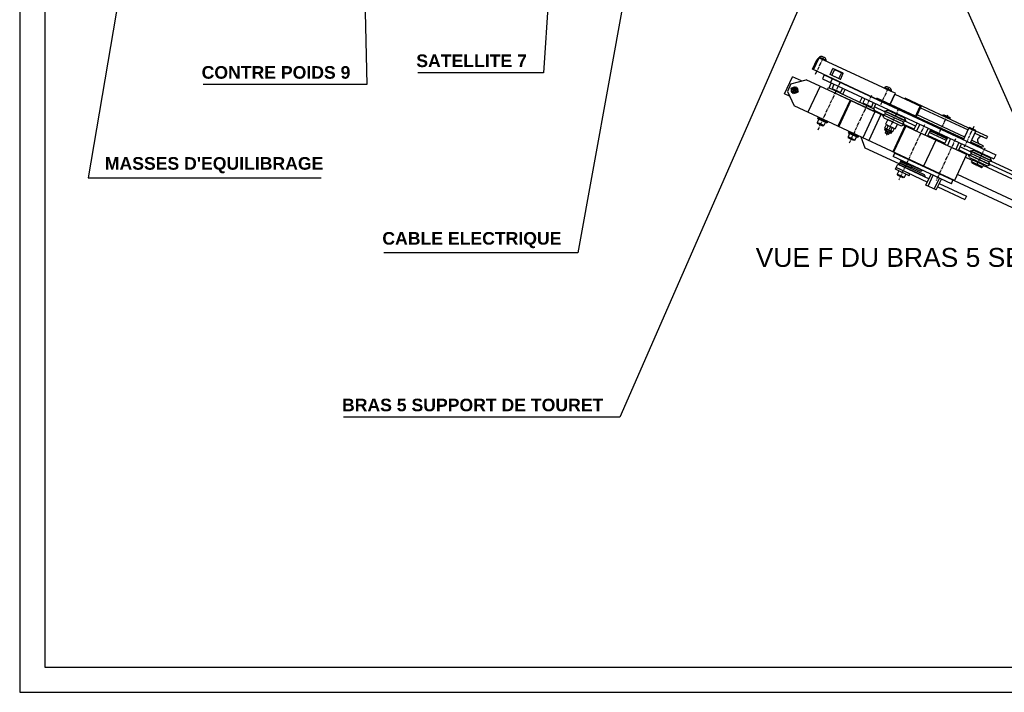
# Model space of a CAD drawing. Extents: x -321 to 3039, y 0 to 2376.
# Tile 1 of 25: x -321 to 1241, y 0 to 1067. Entities that reach past the tile are written whole.
import ezdxf

# ---------------------------------------------------------------- set-up
doc = ezdxf.new("R2010")
doc.units = 0
doc.header["$LTSCALE"] = 4
doc.header["$MEASUREMENT"] = 0
doc.linetypes.add('CENTER', pattern=[2, 1.25, -0.25, 0.25, -0.25])
for name, color, linetype in [('0000PLEIN', 7, 'CONTINUOUS'), ('AXES', 5, 'CENTER'), ('FINS', 5, 'CONTINUOUS'), ('MERGE', 7, 'CONTINUOUS')]:
    doc.layers.add(name, color=color, linetype=linetype)
doc.styles.add('ROMANS', font='romans.shx')
doc.styles.add('STYLE2', font='ARIAL.TTF', dxfattribs={"height": 40})
doc.dimstyles.new('STANDARD5', dxfattribs={"dimscale": 5, "dimtxt": 3.5, "dimasz": 3.5, "dimexe": 1.75, "dimexo": 1.75, "dimgap": 1.75, "dimtad": 1, "dimtxsty": 'ROMANS', "dimcen": 8.75, "dimclrt": 4, "dimazin": 3, "dimtp": 0.005, "dimtm": 0.005, "dimtfac": 1, "dimtofl": 0, "dimtmove": 0, "dimatfit": 3, "dimtolj": 1})

msp = doc.modelspace()

# ---------------------------------------------------------------- hatches: boundary and pattern name
at = {"layer": '0000PLEIN', "linetype": 'CONTINUOUS'}
for points in [[(1068.1, 950.5), (1067.3, 948.9), (1068.9, 948.1)], [(1098.4, 915.2), (1100, 914.4), (1100.8, 916)], [(1101.7, 913.6), (1100, 914.4), (1099.3, 912.8)]]:
    msp.add_hatch(color=256, dxfattribs=at).paths.add_polyline_path(points)

# ---------------------------------------------------------------- linework, layer by layer
for p, q in [((936.7, 988.6), (943.8, 1003.8)), ((938.3, 987.8), (947.2, 1006.9)), ((946.9, 1007), (947.3, 1007.9)), ((958.4, 1001.7), (946.9, 1007)), ((947.2, 1006.9), (1068.1, 950.5)), ((958.8, 1002.5), (947.3, 1007.9)), ((956.8, 1006.6), (951.8, 1009)), ((958.4, 1001.7), (958.8, 1002.5)), ((1099.3, 912.8), (936.7, 988.6)), ((964.6, 980.2), (969.1, 990)), ((971.6, 988.2), (967.6, 979.5)), ((985.5, 982.4), (969.1, 990)), ((971.6, 988.2), (985.2, 981.9)), ((892.4, 949.7), (905.1, 976.9)), ((902.5, 965.5), (926.7, 972)), ((919.5, 970.1), (905.1, 976.9)), ((1048.7, 915.2), (926.7, 972)), ((955.4, 979.9), (952.4, 973.3)), ((952.4, 973.3), (1224.3, 846.5)), ((955.4, 979.9), (1227.3, 853.1)), ((980.9, 972.6), (964.6, 980.2)), ((965.4, 967.2), (968.5, 973.8)), ((967.6, 979.5), (981.2, 973.2)), ((982.5, 983.1), (978.4, 974.4)), ((980.9, 972.6), (985.5, 982.4)), ((902.5, 965.5), (896.9, 953.5)), ((896.9, 953.5), (907.5, 930.7)), ((914.2, 952.7), (902.4, 958.2)), ((905.6, 949.6), (911.1, 961.4)), ((948.7, 961.8), (929.4, 920.5)), ((960.4, 956.4), (961.9, 959.6)), ((960.4, 956.4), (1033.2, 922.4)), ((961.9, 959.6), (1034.8, 925.6)), ((963, 959.1), (966.5, 966.7)), ((970.7, 964.8), (967.7, 958.2)), ((967.7, 958.2), (981, 952)), ((984.1, 958.6), (981, 952)), ((984.7, 949), (988.3, 956.6)), ((1050.3, 958.8), (1050.7, 959.7)), ((1061.7, 953.5), (1050.3, 958.8)), ((1062.1, 954.3), (1050.7, 959.7)), ((1060.1, 958.4), (1055.1, 960.8)), ((1061.7, 953.5), (1062.1, 954.3)), ((900.4, 945.9), (892.4, 949.7)), ((996.2, 939.7), (976.9, 898.3)), ((997.6, 939), (978.4, 897.7)), ((1011.9, 936.3), (1015.5, 943.9)), ((1019.7, 941.9), (1016.6, 935.4)), ((1038, 941.3), (1038.8, 943)), ((1100, 914.4), (1038.8, 943)), ((1067.3, 948.9), (1060, 933.1)), ((1060, 933.1), (1067.3, 948.9)), ((1067.3, 948.9), (1109, 929.4)), ((1083.7, 942.6), (1083.2, 941.5)), ((1184.8, 895.4), (1083.7, 942.6)), ((1161.8, 812.1), (907.5, 930.7)), ((1016.6, 935.4), (1030, 929.2)), ((1029.3, 928.2), (1033.7, 926.2)), ((1033, 935.7), (1030, 929.2)), ((1033.2, 922.4), (1034.8, 925.6)), ((1033.7, 926.2), (1037.2, 933.8)), ((1048.8, 916.5), (1033.7, 923.5)), ((1051.5, 921.1), (1034.9, 928.9)), ((1051.2, 922.1), (1051.3, 922.3)), ((1051.2, 922.1), (1084.6, 906.5)), ((1052.7, 917.9), (1051.2, 922.1)), ((1051.3, 922.3), (1055.5, 923.9)), ((1084.7, 906.8), (1051.3, 922.3)), ((1083.1, 911), (1055.5, 923.9)), ((1063.1, 921.7), (1062.5, 920.6)), ((1099.3, 912.8), (1107.4, 930.2)), ((1101.7, 913.6), (1109, 929.4)), ((1108.1, 927.5), (1183.4, 892.4)), ((946.6, 909.7), (944, 904.3)), ((945.2, 912.5), (944.4, 910.7)), ((944.4, 910.7), (959.6, 903.6)), ((945.2, 912.5), (960.4, 905.4)), ((946.3, 912), (946.5, 912.5)), ((957.4, 904.6), (946.6, 909.7)), ((959.3, 905.9), (959.6, 906.4)), ((1035.7, 921.2), (1016.4, 879.9)), ((1045.1, 916.8), (1025.8, 875.5)), ((1048.4, 916.1), (1048.5, 916.3)), ((1081.8, 900.5), (1048.4, 916.1)), ((1049.9, 911.8), (1048.4, 916.1)), ((1048.5, 916.3), (1052.7, 917.9)), ((1081.9, 900.7), (1048.5, 916.3)), ((1048.5, 916.3), (1048.5, 916.3)), ((1049.9, 911.8), (1077.5, 899)), ((1056, 909), (1052.3, 901.3)), ((1080.3, 905), (1052.7, 917.9)), ((1056, 909), (1061, 906.7)), ((1072.6, 917.3), (1076.6, 915.4)), ((1076.1, 914.3), (1076.6, 915.4)), ((1080.3, 905), (1084.6, 906.5)), ((1084.7, 906.8), (1083.1, 911)), ((1100.2, 898.4), (1083.6, 906.2)), ((1084.6, 906.5), (1084.7, 906.8)), ((1101.7, 913.6), (1099.3, 912.8)), ((1176.7, 878), (1099.8, 913.9)), ((1178.1, 881), (1102.8, 916.1)), ((1143.5, 914.7), (1144.3, 916.3)), ((1144.3, 916.3), (1145.1, 916.6)), ((1144.3, 916.3), (1155.1, 911.2)), ((1145.1, 916.6), (1154.9, 912)), ((1154.4, 909.6), (1155.1, 911.2)), ((1155.1, 911.2), (1154.9, 912)), ((954.9, 899.2), (944, 904.3)), ((944, 904.3), (944.6, 902.7)), ((953.3, 898.6), (944.6, 902.7)), ((954.9, 899.2), (953.3, 898.6)), ((957.4, 904.6), (954.9, 899.2)), ((960.4, 905.4), (959.6, 903.6)), ((1051.4, 892.4), (1052.2, 894.2)), ((1051.5, 895.7), (1053.6, 900)), ((1052.1, 894.8), (1051.5, 895.7)), ((1051.6, 893), (1054.6, 891.6)), ((1051.7, 891.6), (1060.9, 887.3)), ((1051.9, 893.5), (1054.9, 892.1)), ((1052.3, 901.3), (1067.9, 894)), ((1053.6, 890.8), (1052.4, 888.3)), ((1052.9, 894.4), (1062.3, 890)), ((1054.9, 892.1), (1054.6, 891.6)), ((1054.7, 894.2), (1056.7, 898.6)), ((1055.4, 899.8), (1064.8, 895.5)), ((1061, 891.3), (1063, 895.6)), ((1083.2, 899.1), (1063.9, 857.8)), ((1064.1, 889.8), (1066.1, 894.2)), ((1084.6, 898.4), (1065.4, 857.1)), ((1071.5, 901.8), (1067.9, 894)), ((1077.5, 899), (1081.8, 900.5)), ((1081.9, 900.7), (1080.3, 905)), ((1181.1, 853.5), (1080.8, 900.2)), ((1097.9, 893.6), (1081.8, 901.1)), ((1081.8, 900.5), (1081.9, 900.7)), ((1097.4, 892.5), (1102.5, 903.3)), ((1097.4, 892.5), (1119.2, 882.3)), ((1106.7, 901.4), (1101.6, 890.5)), ((1120, 895.2), (1114.9, 884.3)), ((1119.2, 882.3), (1124.2, 893.2)), ((1123, 890.5), (1125.1, 889.5)), ((1123.2, 891), (1150.4, 878.3)), ((1123.7, 892.1), (1150.9, 879.4)), ((1133.8, 896.7), (1134.3, 897.8)), ((1146.8, 890.6), (1147.4, 891.7)), ((1176.2, 876.9), (1184.8, 895.4)), ((1186.4, 896), (1184.8, 895.4)), ((1184.8, 895.4), (1195.7, 890.3)), ((1186.4, 896), (1195.1, 891.9)), ((1187.1, 871.8), (1195.7, 890.3)), ((1195.7, 890.3), (1195.1, 891.9)), ((1214.2, 881.7), (1195.7, 890.3)), ((995.5, 886.9), (993, 881.5)), ((993, 881.5), (993.5, 879.9)), ((1003.8, 876.4), (993, 881.5)), ((994.1, 889.6), (993.3, 887.9)), ((993.3, 887.9), (1008.6, 880.8)), ((1002.2, 875.8), (993.5, 879.9)), ((994.1, 889.6), (1009.4, 882.5)), ((995.2, 889.1), (995.5, 889.7)), ((995.2, 889.1), (1008.3, 883)), ((1006.4, 881.8), (995.5, 886.9)), ((1003.8, 876.4), (1002.2, 875.8)), ((1006.4, 881.8), (1003.8, 876.4)), ((1008.3, 883), (1008.5, 883.6)), ((1009.4, 882.5), (1008.6, 880.8)), ((1020.4, 863.5), (1014, 881.1)), ((1052.4, 888.3), (1057.9, 885.7)), ((1052.7, 887.5), (1052.4, 888.3)), ((1052.7, 887.5), (1057.1, 885.5)), ((1057.1, 885.5), (1057.9, 885.7)), ((1059, 888.2), (1057.9, 885.7)), ((1059.2, 890.1), (1059, 889.6)), ((1059, 889.6), (1062, 888.2)), ((1059.2, 890.1), (1062.2, 888.7)), ((1061.7, 887.6), (1062.5, 889.4)), ((1063, 889.7), (1064.1, 889.8)), ((1132.1, 876.3), (1112.9, 834.9)), ((1146.9, 870.7), (1119.7, 883.4)), ((1149.1, 875.6), (1121.9, 888.3)), ((1125.1, 889.5), (1125.9, 889.8)), ((1146.3, 869.6), (1151.4, 880.5)), ((1146.9, 879.3), (1146.6, 880.1)), ((1150.1, 877.8), (1146.9, 879.3)), ((1155.6, 878.6), (1150.6, 867.7)), ((1207.5, 867.3), (1189, 875.9)), ((1194.3, 887.3), (1212.8, 878.7)), ((1214.2, 881.7), (1212.8, 878.7)), ((1074.2, 838.4), (1020.4, 863.5)), ((1146.3, 869.6), (1168.1, 859.5)), ((1169, 872.3), (1163.9, 861.5)), ((1168.1, 859.5), (1173.2, 870.4)), ((1184.7, 853.1), (1168.6, 860.6)), ((1187.5, 857.7), (1170.9, 865.5)), ((1187.1, 858.7), (1187.2, 859)), ((1187.2, 859), (1191.5, 860.5)), ((1220.6, 843.4), (1187.2, 859)), ((1206.1, 864.3), (1187.6, 872.9)), ((1219.1, 847.6), (1191.5, 860.5)), ((1207.5, 867.3), (1206.1, 864.3)), ((1067, 855.7), (1064.5, 850.2)), ((1156.9, 807.1), (1064.5, 850.2)), ((1159.4, 812.6), (1067, 855.7)), ((1077.9, 843.6), (1107.8, 829.7)), ((1082.2, 848.6), (1082.5, 849.1)), ((1181.1, 853.5), (1161.8, 812.1)), ((1190, 844), (1179, 849.1)), ((1184.3, 852.7), (1184.4, 852.9)), ((1217.7, 837.1), (1184.3, 852.7)), ((1185.9, 848.4), (1184.3, 852.7)), ((1184.4, 852.9), (1188.7, 854.5)), ((1217.8, 837.4), (1184.4, 852.9)), ((1185.9, 848.4), (1213.5, 835.6)), ((1187.1, 858.7), (1220.5, 843.1)), ((1188.7, 854.5), (1187.1, 858.7)), ((1216.3, 841.6), (1188.7, 854.5)), ((1190.5, 845), (1188.9, 841.7)), ((1190.5, 845), (1192.1, 845.6)), ((1190.5, 845), (1207.9, 836.9)), ((1194.5, 844.4), (1192.1, 845.6)), ((1199, 858.3), (1198.5, 857.2)), ((1199, 858.3), (1203.1, 856.4)), ((1208.5, 853.9), (1212.6, 852)), ((1212.1, 850.9), (1212.6, 852)), ((1220.6, 843.4), (1219.1, 847.6)), ((1220.5, 843.1), (1220.6, 843.4)), ((1227.3, 853.1), (1224.3, 846.5)), ((1068.2, 829.9), (1069.5, 832.6)), ((1090, 819.8), (1068.2, 829.9)), ((1069.5, 832.6), (1072, 838.1)), ((1091.3, 822.5), (1069.5, 832.6)), ((1069.5, 832.6), (1074, 830.6)), ((1072, 838.1), (1121.5, 815)), ((1112.4, 819.6), (1074.9, 837.1)), ((1113.4, 821.8), (1075.9, 839.3)), ((1092.8, 832.7), (1076, 839.2)), ((1076.5, 836), (1076.6, 836.3)), ((1093.7, 835), (1077, 841.4)), ((1079.7, 842.8), (1079.8, 843.1)), ((1089.3, 830), (1089.5, 830.3)), ((1092.5, 836.8), (1092.6, 837.1)), ((1094.3, 833.3), (1106.8, 827.5)), ((1095.3, 842.5), (1095.5, 843)), ((1206.3, 833.6), (1188.9, 841.7)), ((1189.5, 840.1), (1188.9, 841.7)), ((1189.5, 840.1), (1204.7, 833)), ((1204.7, 833), (1206.3, 833.6)), ((1207.9, 836.9), (1206.3, 833.6)), ((1207.9, 836.9), (1207.3, 838.5)), ((1551.6, 675.4), (1207.4, 835.9)), ((1213.5, 835.6), (1217.7, 837.1)), ((1216.3, 841.6), (1220.5, 843.1)), ((1217.8, 837.4), (1216.3, 841.6)), ((1488.3, 711.5), (1217.7, 837.7)), ((1217.8, 837.4), (1217.7, 837.1)), ((1490.6, 716.4), (1219.5, 842.8)), ((1073.7, 827.4), (1071.1, 822)), ((1082, 816.9), (1071.1, 822)), ((1071.1, 822), (1071.7, 820.4)), ((1080.4, 816.3), (1071.7, 820.4)), ((1084.6, 822.3), (1073.7, 827.4)), ((1082, 816.9), (1080.4, 816.3)), ((1084.6, 822.3), (1082, 816.9)), ((1086.8, 824.6), (1119, 809.6)), ((1090, 819.8), (1091.3, 822.5)), ((1116.7, 804.7), (1124.8, 822.1)), ((1120, 803.2), (1128.1, 820.6)), ((1129.8, 798.6), (1137.9, 816)), ((1131.2, 825.7), (1131.4, 826.3)), ((1446.4, 678.8), (1131.2, 825.7)), ((1133, 797.1), (1141.1, 814.5)), ((1156.9, 807.1), (1159.4, 812.6)), ((1604.7, 617.5), (1166.4, 821.9)), ((1133, 797.1), (1116.7, 804.7)), ((1135.3, 802), (1178.3, 781.9)), ((1137.8, 807.4), (1180.8, 787.4)), ((1180.8, 787.4), (1178.3, 781.9))]:
    msp.add_line(p, q, dxfattribs=at)
msp.add_lwpolyline([(906.9, 957.9), (905.5, 955.5), (906.9, 953.1), (909.7, 953.1), (911.1, 955.5), (909.7, 957.9)], close=True, dxfattribs=at)
for radius in [5.1, 4.2]:
    msp.add_circle((908.3, 955.5), radius, dxfattribs=at)
for centre, radius, start, end in [((947.6, 1002), 4.2, 99.8499, 155), ((951.4, 1001.1), 7.86, 87.3774, 121.0625), ((951, 1001.3), 7.86, 8.9375, 42.6226), ((1054.7, 952.9), 7.86, 87.3774, 121.0625), ((1054.3, 953.1), 7.86, 8.9375, 42.6226), ((1051.9, 892.2), 0.6, 155, 245), ((1054, 896.9), 2.8, 215, 283.2132), ((1051.6, 894.4), 0.6, 335, 35), ((1054.2, 897.3), 2.8, 26.7868, 103.2132), ((1061.9, 901.5), 10.3, 225.3471, 264.6529), ((1055.7, 888.3), 10.3, 45.3471, 84.6529), ((1063.5, 892.6), 2.8, 206.7868, 275), ((1063.6, 892.9), 2.8, 26.7868, 103.2132), ((1061.2, 887.9), 0.6, 245, 335), ((1063.1, 889.1), 0.6, 95, 155), ((1204.7, 875.5), 6.3, 65, 245), ((1077.4, 842.5), 1.2, 65, 248.8311), ((1075.4, 838.2), 1.2, 65, 245), ((1076.4, 840.4), 1.2, 65, 248.8141), ((1092.2, 831.7), 1.2, 335, 74.209), ((1093.2, 833.8), 1.2, 245, 68.8311), ((1108.4, 830.8), 3.6, 245, 320.5225), ((1108.4, 830.8), 1.2, 245, 286.4096), ((1111.9, 818.5), 1.2, 23.5904, 65), ((1111.9, 818.5), 3.6, 349.4775, 65)]:
    msp.add_arc(centre, radius, start, end, dxfattribs=at)
at = {"layer": 'AXES', "linetype": 'CENTER'}
for p, q in [((941.7, 980.9), (954.7, 1008.8)), ((915.1, 952.3), (902.4, 958.2)), ((905.6, 949.6), (911.1, 961.4)), ((980.4, 968.2), (945, 892.1)), ((1045, 932.7), (1058, 960.6)), ((1030.2, 947.1), (994.8, 871.3)), ((1073.7, 926.8), (1053.6, 883.7)), ((1150.6, 915.6), (1135.7, 883.8)), ((1114.5, 900.7), (1073.5, 812.8)), ((1192.5, 897.6), (1177.3, 865)), ((1163.5, 878), (1132.9, 812.3)), ((1209.8, 863.7), (1196.2, 834.7))]:
    msp.add_line(p, q, dxfattribs=at)
at = {"layer": 'FINS'}
for p, q in [((1054.1, 890.5), (1052.7, 887.5)), ((1058.5, 888.5), (1057.1, 885.5))]:
    msp.add_line(p, q, dxfattribs=at)
at = {"layer": 'MERGE'}
for p, q in [((-320.7, 2376), (-320.7, 0)), ((-280.7, 2336), (-280.7, 40)), ((-320.7, 0), (3039.3, 0))]:
    msp.add_line(p, q, dxfattribs=at)
at = {"layer": 'MERGE', "color": 7}
msp.add_line((-280.7, 40), (2999.3, 40), dxfattribs=at)

# ---------------------------------------------------------------- texts
at = {"layer": 'MERGE', "style": 'STYLE2'}
msp.add_text('VUE F DU BRAS 5 SEUL', height=30, dxfattribs=at).set_placement((846.6, 675.1))
at = {"layer": 'MERGE', "color": 4, "style": 'ROMANS'}
for s, insert, char_height, attachment_point in [('\\fArial|b1|i0|c0|p34;\\C256;SATELLITE 7', (483.7, 1002), 20, 6), ('\\fArial|b1|i0|c0|p34;\\C256;CONTRE POIDS 9', (203.8, 983.5), 20, 6), ('\\A1;', (-190.7, 845.3), 17.5, 6), ("\\fArial|b1|i0|c0|p34;\\C256;MASSES D'EQUILIBRAGE", (-185.7, 836.4), 20, 4), ('\\fArial|b1|i0|c0|p34;\\C256;CABLE ELECTRIQUE', (538.5, 717.5), 20, 6), ('\\fArial|b1|i0|c0|p34;\\C256;BRAS 5 SUPPORT DE TOURET', (604.9, 455.8), 20, 6)]:
    msp.add_mtext(s, dxfattribs=dict(at, insert=insert, char_height=char_height, attachment_point=attachment_point))

# ---------------------------------------------------------------- leaders
at = {"layer": 'MERGE', "annotation_type": 0, "has_hookline": 1}
for points, hookline_direction, text_width in [([(535, 1351.1), (510, 982.9), (492.5, 982.9)], 1, 173.2), ([(222, 1301.2), (230, 964.4), (212.5, 964.4)], 1, 233.4), ([(986, 1248.5), (631.2, 436.7), (613.7, 436.7)], 1, 411.9), ([(664.3, 1248.7), (564.7, 697.6), (547.2, 697.6)], 1, 281.4), ([(-150.6, 1176.9), (-212, 816.5), (-194.5, 816.5)], 0, 343.2), ([(1141, 1175.1), (1253.1, 921.1), (1270.6, 921.1)], 0, 343.2)]:
    msp.add_leader(points, dimstyle='STANDARD5', dxfattribs=dict(at, hookline_direction=hookline_direction, text_width=text_width))

doc.saveas('drawing.dxf')
